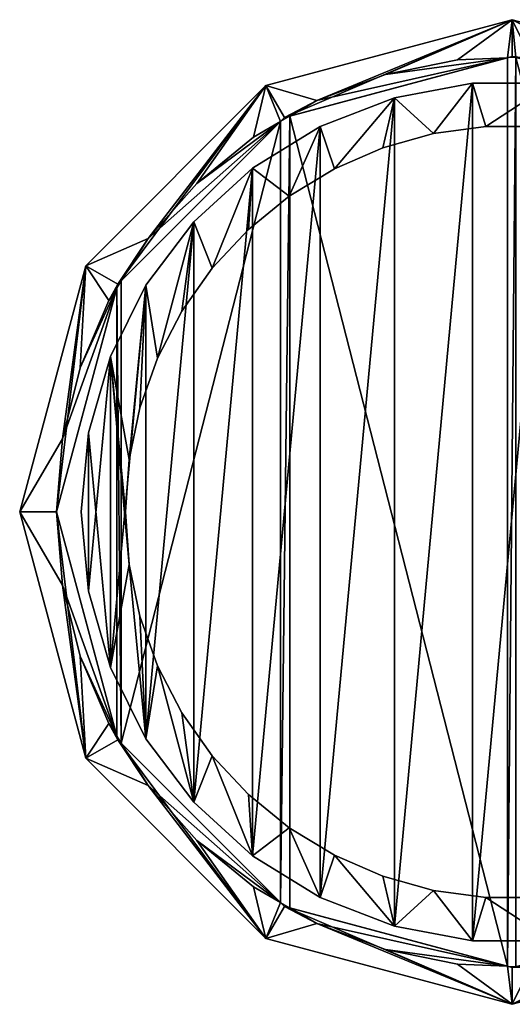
# Model space of a CAD drawing. Extents: x -1.9 to 2.1, y 0.02 to 4.02.
# Tile 1 of 2: x -1.9 to 0.1, y 0.02 to 4.02. Entities that reach past the tile are written whole.
import ezdxf

# ---------------------------------------------------------------- set-up
doc = ezdxf.new("R2010")
doc.units = 0
doc.header["$LTSCALE"] = 2.54
doc.layers.get('0').update_dxf_attribs({"color": 13, "linetype": 'CONTINUOUS'})

# ---------------------------------------------------------------- blocks, each defined once
blk = doc.blocks.new('GRUPUJ_1')
at = {"color": 0}
for p, q in [((2, 4), (1, 3.7321)), ((1, 3.7321, 90), (2, 4, 90)), ((2, 4), (1, 3.7321)), ((1, 3.7321, 90), (2, 4, 90)), ((3, 3.7321), (2, 4)), ((2, 4, 90), (3, 3.7321, 90)), ((3, 3.7321), (2, 4)), ((2, 4, 90), (2, 4)), ((2, 4, 90), (2, 4)), ((2, 4, 90), (3, 3.7321, 90)), ((1.075, 3.6021), (2, 3.85)), ((1.0974, 3.6081, 90), (1.9802, 3.8447, 90)), ((1.0974, 3.6081, 90), (1.9802, 3.8447, 90)), ((1.0974, 3.6081, 90), (1.9802, 3.8447, 90)), ((1.9802, 3.8447, 90), (1.777, 3.8365, 90)), ((1.9802, 3.8447, 90), (1.777, 3.8365, 90)), ((1.9802, 3.8447, 90), (2, 3.85, 90)), ((2.0146, 3.8461, 90), (1.9802, 3.8447, 90)), ((2.0146, 3.8461, 90), (1.9802, 3.8447, 90)), ((2, 3.85), (2.925, 3.6021)), ((2, 3.85, 90), (2.0146, 3.8461, 90)), ((1.777, 3.8365, 90), (1.4853, 3.777, 90)), ((1.777, 3.8365, 90), (1.4853, 3.777, 90)), ((1.4853, 3.777, 90), (1.2069, 3.6714, 90)), ((1.4853, 3.777, 90), (1.2069, 3.6714, 90)), ((1, 3.7321), (0.2679, 3)), ((0.2679, 3, 90), (1, 3.7321, 90)), ((1, 3.7321), (0.2679, 3)), ((0.2679, 3, 90), (1, 3.7321, 90)), ((1, 3.7321, 90), (1, 3.7321)), ((1, 3.7321, 90), (1, 3.7321)), ((1.8385, 3.7425, 1.89), (1.5211, 3.6832, 1.89)), ((1.8385, 3.7425, 1.62), (1.5211, 3.6832, 1.62)), ((1.8385, 3.7425, 1.89), (1.5211, 3.6832, 1.89)), ((1.8385, 3.7425, 1.62), (1.5211, 3.6832, 1.62)), ((2.1615, 3.7425, 1.89), (1.8385, 3.7425, 1.89)), ((2.1615, 3.7425, 1.62), (1.8385, 3.7425, 1.62)), ((2.1615, 3.7425, 1.89), (1.8385, 3.7425, 1.89)), ((2.1615, 3.7425, 1.62), (1.8385, 3.7425, 1.62)), ((1.8385, 3.7425, 1.89), (1.8385, 3.7425, 1.62)), ((1.8385, 3.7425, 1.89), (1.8385, 3.7425, 1.62)), ((1.5211, 3.6832, 1.89), (1.22, 3.5665, 1.89)), ((1.5211, 3.6832, 1.89), (1.22, 3.5665, 1.89)), ((1.5211, 3.6832, 1.62), (1.22, 3.5665, 1.62)), ((1.5211, 3.6832, 1.62), (1.22, 3.5665, 1.62)), ((1.5211, 3.6832, 1.89), (1.5211, 3.6832, 1.62)), ((1.5211, 3.6832, 1.89), (1.5211, 3.6832, 1.62)), ((1.2069, 3.6714, 90), (1.0974, 3.6081, 90)), ((1.2069, 3.6714, 90), (1.0974, 3.6081, 90)), ((0.3979, 2.925), (1.075, 3.6021)), ((1.0974, 3.6081, 90), (1.0586, 3.5858, 90)), ((1.0974, 3.6081, 90), (1.0586, 3.5858, 90)), ((1.0586, 3.5858, 90), (1.075, 3.6021, 90)), ((1.075, 3.6021, 90), (1.0974, 3.6081, 90)), ((0.4123, 2.9395, 90), (1.0586, 3.5858, 90)), ((0.4123, 2.9395, 90), (1.0586, 3.5858, 90)), ((0.4123, 2.9395, 90), (1.0586, 3.5858, 90)), ((1.22, 3.5665, 1.89), (0.9454, 3.3965, 1.89)), ((1.22, 3.5665, 1.62), (0.9454, 3.3965, 1.62)), ((1.22, 3.5665, 1.89), (0.9454, 3.3965, 1.89)), ((1.22, 3.5665, 1.62), (0.9454, 3.3965, 1.62)), ((1.0586, 3.5858, 90), (0.9491, 3.5225, 90)), ((1.0586, 3.5858, 90), (0.9491, 3.5225, 90)), ((1.22, 3.5665, 1.89), (1.22, 3.5665, 1.62)), ((1.22, 3.5665, 1.89), (1.22, 3.5665, 1.62)), ((1.8929, 3.5663, 1.89), (1.6806, 3.5372, 1.89)), ((2.1071, 3.5663, 1.89), (1.8929, 3.5663, 1.89)), ((0.9491, 3.5225, 90), (0.7185, 3.3342, 90)), ((0.9491, 3.5225, 90), (0.7185, 3.3342, 90)), ((1.6806, 3.5372, 1.89), (1.4742, 3.4793, 1.89)), ((1.4742, 3.4793, 1.89), (1.2777, 3.394, 1.89)), ((0.9454, 3.3965, 1.89), (0.7067, 3.179, 1.89)), ((0.9454, 3.3965, 1.62), (0.7067, 3.179, 1.62)), ((0.9454, 3.3965, 1.89), (0.7067, 3.179, 1.89)), ((0.9454, 3.3965, 1.62), (0.7067, 3.179, 1.62)), ((0.9454, 3.3965, 1.89), (0.9454, 3.3965, 1.62)), ((0.9454, 3.3965, 1.89), (0.9454, 3.3965, 1.62)), ((1.2777, 3.394, 1.89), (1.0946, 3.2826, 1.89)), ((0.7185, 3.3342, 90), (0.521, 3.1114, 90)), ((0.7185, 3.3342, 90), (0.521, 3.1114, 90)), ((1.0946, 3.2826, 1.89), (0.9284, 3.1474, 1.89)), ((0.7067, 3.179, 1.89), (0.5121, 2.9213, 1.89)), ((0.7067, 3.179, 1.62), (0.5121, 2.9213, 1.62)), ((0.7067, 3.179, 1.89), (0.5121, 2.9213, 1.89)), ((0.7067, 3.179, 1.62), (0.5121, 2.9213, 1.62)), ((0.7067, 3.179, 1.89), (0.7067, 3.179, 1.62)), ((0.7067, 3.179, 1.89), (0.7067, 3.179, 1.62)), ((0.9284, 3.1474, 1.89), (0.7821, 2.9908, 1.89)), ((0.521, 3.1114, 90), (0.4123, 2.9395, 90)), ((0.521, 3.1114, 90), (0.4123, 2.9395, 90)), ((0.2679, 3), (0, 2)), ((0.2679, 3), (0, 2)), ((0, 2, 90), (0.2679, 3, 90)), ((0, 2, 90), (0.2679, 3, 90)), ((0.2679, 3, 90), (0.2679, 3)), ((0.2679, 3, 90), (0.2679, 3)), ((0.7821, 2.9908, 1.89), (0.6586, 2.8157, 1.89)), ((0.15, 2), (0.3979, 2.925)), ((0.5121, 2.9213, 1.89), (0.3682, 2.6322, 1.89)), ((0.5121, 2.9213, 1.62), (0.3682, 2.6322, 1.62)), ((0.5121, 2.9213, 1.89), (0.3682, 2.6322, 1.89)), ((0.5121, 2.9213, 1.62), (0.3682, 2.6322, 1.62)), ((0.4123, 2.9395, 90), (0.3939, 2.9104, 90)), ((0.4123, 2.9395, 90), (0.3939, 2.9104, 90)), ((0.3939, 2.9104, 90), (0.3979, 2.925, 90)), ((0.3979, 2.925, 90), (0.4123, 2.9395, 90)), ((0.5121, 2.9213, 1.89), (0.5121, 2.9213, 1.62)), ((0.5121, 2.9213, 1.89), (0.5121, 2.9213, 1.62)), ((0.15, 2, 90), (0.3939, 2.9104, 90)), ((0.15, 2, 90), (0.3939, 2.9104, 90)), ((0.15, 2, 90), (0.3939, 2.9104, 90)), ((0.3939, 2.9104, 90), (0.3619, 2.8597, 90)), ((0.3939, 2.9104, 90), (0.3619, 2.8597, 90)), ((0.3619, 2.8597, 90), (0.2452, 2.5858, 90)), ((0.3619, 2.8597, 90), (0.2452, 2.5858, 90)), ((0.6586, 2.8157, 1.89), (0.56, 2.6255, 1.89)), ((0.3682, 2.6322, 1.89), (0.2798, 2.3216, 1.89)), ((0.3682, 2.6322, 1.62), (0.2798, 2.3216, 1.62)), ((0.3682, 2.6322, 1.89), (0.2798, 2.3216, 1.89)), ((0.3682, 2.6322, 1.62), (0.2798, 2.3216, 1.62)), ((0.3682, 2.6322, 1.89), (0.3682, 2.6322, 1.62)), ((0.3682, 2.6322, 1.89), (0.3682, 2.6322, 1.62)), ((0.56, 2.6255, 1.89), (0.4882, 2.4236, 1.89)), ((0.2452, 2.5858, 90), (0.174, 2.2968, 90)), ((0.2452, 2.5858, 90), (0.174, 2.2968, 90)), ((0.4882, 2.4236, 1.89), (0.4446, 2.2138, 1.89)), ((0.2798, 2.3216, 1.89), (0.25, 2, 1.89)), ((0.2798, 2.3216, 1.89), (0.25, 2, 1.89)), ((0.2798, 2.3216, 1.62), (0.25, 2, 1.62)), ((0.2798, 2.3216, 1.62), (0.25, 2, 1.62)), ((0.2798, 2.3216, 1.89), (0.2798, 2.3216, 1.62)), ((0.2798, 2.3216, 1.89), (0.2798, 2.3216, 1.62)), ((0.174, 2.2968, 90), (0.15, 2, 90)), ((0.174, 2.2968, 90), (0.15, 2, 90)), ((0.4446, 2.2138, 1.89), (0.43, 2, 1.89)), ((0, 2), (0.2679, 1)), ((0, 2, 90), (0, 2)), ((0.2679, 1, 90), (0, 2, 90)), ((0, 2, 90), (0, 2)), ((0, 2), (0.2679, 1)), ((0.2679, 1, 90), (0, 2, 90)), ((0.3979, 1.075), (0.15, 2)), ((0.15, 2, 90), (0.174, 1.7032, 90)), ((0.3939, 1.0896, 90), (0.15, 2, 90)), ((0.3939, 1.0896, 90), (0.15, 2, 90)), ((0.3939, 1.0896, 90), (0.15, 2, 90)), ((0.15, 2, 90), (0.174, 1.7032, 90)), ((0.25, 2, 1.89), (0.2798, 1.6784, 1.89)), ((0.25, 2, 1.89), (0.25, 2, 1.62)), ((0.25, 2, 1.62), (0.2798, 1.6784, 1.62)), ((0.25, 2, 1.89), (0.2798, 1.6784, 1.89)), ((0.25, 2, 1.89), (0.25, 2, 1.62)), ((0.25, 2, 1.62), (0.2798, 1.6784, 1.62)), ((0.43, 2, 1.89), (0.4446, 1.7862, 1.89)), ((0.4446, 1.7862, 1.89), (0.4882, 1.5764, 1.89)), ((0.174, 1.7032, 90), (0.2452, 1.4142, 90)), ((0.174, 1.7032, 90), (0.2452, 1.4142, 90)), ((0.2798, 1.6784, 1.89), (0.3682, 1.3678, 1.89)), ((0.2798, 1.6784, 1.62), (0.3682, 1.3678, 1.62)), ((0.2798, 1.6784, 1.89), (0.3682, 1.3678, 1.89)), ((0.2798, 1.6784, 1.89), (0.2798, 1.6784, 1.62)), ((0.2798, 1.6784, 1.62), (0.3682, 1.3678, 1.62)), ((0.2798, 1.6784, 1.89), (0.2798, 1.6784, 1.62)), ((0.4882, 1.5764, 1.89), (0.56, 1.3745, 1.89)), ((0.2452, 1.4142, 90), (0.3619, 1.1403, 90)), ((0.2452, 1.4142, 90), (0.3619, 1.1403, 90)), ((0.3682, 1.3678, 1.89), (0.5121, 1.0787, 1.89)), ((0.3682, 1.3678, 1.62), (0.5121, 1.0787, 1.62)), ((0.3682, 1.3678, 1.89), (0.3682, 1.3678, 1.62)), ((0.3682, 1.3678, 1.89), (0.5121, 1.0787, 1.89)), ((0.3682, 1.3678, 1.89), (0.3682, 1.3678, 1.62)), ((0.3682, 1.3678, 1.62), (0.5121, 1.0787, 1.62)), ((0.56, 1.3745, 1.89), (0.6586, 1.1843, 1.89)), ((0.6586, 1.1843, 1.89), (0.7821, 1.0092, 1.89)), ((0.3619, 1.1403, 90), (0.3939, 1.0896, 90)), ((0.3619, 1.1403, 90), (0.3939, 1.0896, 90)), ((0.3979, 1.075, 90), (0.3939, 1.0896, 90)), ((0.3939, 1.0896, 90), (0.4123, 1.0605, 90)), ((0.3939, 1.0896, 90), (0.4123, 1.0605, 90)), ((1.075, 0.3979), (0.3979, 1.075)), ((0.4123, 1.0605, 90), (0.3979, 1.075, 90)), ((0.4123, 1.0605, 90), (0.521, 0.8886, 90)), ((1.0586, 0.4142, 90), (0.4123, 1.0605, 90)), ((1.0586, 0.4142, 90), (0.4123, 1.0605, 90)), ((1.0586, 0.4142, 90), (0.4123, 1.0605, 90)), ((0.4123, 1.0605, 90), (0.521, 0.8886, 90)), ((0.5121, 1.0787, 1.89), (0.7067, 0.821, 1.89)), ((0.5121, 1.0787, 1.62), (0.7067, 0.821, 1.62)), ((0.5121, 1.0787, 1.89), (0.7067, 0.821, 1.89)), ((0.5121, 1.0787, 1.89), (0.5121, 1.0787, 1.62)), ((0.5121, 1.0787, 1.62), (0.7067, 0.821, 1.62)), ((0.5121, 1.0787, 1.89), (0.5121, 1.0787, 1.62)), ((0.2679, 1), (1, 0.2679)), ((1, 0.2679, 90), (0.2679, 1, 90)), ((0.2679, 1, 90), (0.2679, 1)), ((0.2679, 1), (1, 0.2679)), ((0.2679, 1, 90), (0.2679, 1)), ((1, 0.2679, 90), (0.2679, 1, 90)), ((0.7821, 1.0092, 1.89), (0.9284, 0.8526, 1.89)), ((0.521, 0.8886, 90), (0.7185, 0.6658, 90)), ((0.521, 0.8886, 90), (0.7185, 0.6658, 90)), ((0.9284, 0.8526, 1.89), (1.0946, 0.7174, 1.89)), ((0.7067, 0.821, 1.89), (0.9454, 0.6035, 1.89)), ((0.7067, 0.821, 1.62), (0.9454, 0.6035, 1.62)), ((0.7067, 0.821, 1.89), (0.7067, 0.821, 1.62)), ((0.7067, 0.821, 1.89), (0.9454, 0.6035, 1.89)), ((0.7067, 0.821, 1.89), (0.7067, 0.821, 1.62)), ((0.7067, 0.821, 1.62), (0.9454, 0.6035, 1.62)), ((1.0946, 0.7174, 1.89), (1.2777, 0.606, 1.89)), ((0.7185, 0.6658, 90), (0.9491, 0.4775, 90)), ((0.7185, 0.6658, 90), (0.9491, 0.4775, 90)), ((0.9454, 0.6035, 1.89), (1.22, 0.4335, 1.89)), ((0.9454, 0.6035, 1.89), (1.22, 0.4335, 1.89)), ((0.9454, 0.6035, 1.89), (0.9454, 0.6035, 1.62)), ((0.9454, 0.6035, 1.62), (1.22, 0.4335, 1.62)), ((0.9454, 0.6035, 1.62), (1.22, 0.4335, 1.62)), ((0.9454, 0.6035, 1.89), (0.9454, 0.6035, 1.62)), ((1.2777, 0.606, 1.89), (1.4742, 0.5207, 1.89)), ((1.4742, 0.5207, 1.89), (1.6806, 0.4628, 1.89)), ((0.9491, 0.4775, 90), (1.0586, 0.4142, 90)), ((0.9491, 0.4775, 90), (1.0586, 0.4142, 90)), ((1.6806, 0.4628, 1.89), (1.8929, 0.4337, 1.89)), ((1.075, 0.3979, 90), (1.0586, 0.4142, 90)), ((1.0586, 0.4142, 90), (1.0974, 0.3919, 90)), ((1.0586, 0.4142, 90), (1.0974, 0.3919, 90)), ((1.22, 0.4335, 1.89), (1.5211, 0.3168, 1.89)), ((1.22, 0.4335, 1.89), (1.22, 0.4335, 1.62)), ((1.22, 0.4335, 1.62), (1.5211, 0.3168, 1.62)), ((1.22, 0.4335, 1.89), (1.5211, 0.3168, 1.89)), ((1.22, 0.4335, 1.89), (1.22, 0.4335, 1.62)), ((1.22, 0.4335, 1.62), (1.5211, 0.3168, 1.62)), ((1.8929, 0.4337, 1.89), (2.1071, 0.4337, 1.89)), ((2, 0.15), (1.075, 0.3979)), ((1.0974, 0.3919, 90), (1.075, 0.3979, 90)), ((1.0974, 0.3919, 90), (1.2069, 0.3286, 90)), ((1.9802, 0.1553, 90), (1.0974, 0.3919, 90)), ((1.9802, 0.1553, 90), (1.0974, 0.3919, 90)), ((1.0974, 0.3919, 90), (1.2069, 0.3286, 90)), ((1.9802, 0.1553, 90), (1.0974, 0.3919, 90)), ((1.2069, 0.3286, 90), (1.4853, 0.223, 90)), ((1.2069, 0.3286, 90), (1.4853, 0.223, 90)), ((1.5211, 0.3168, 1.89), (1.8385, 0.2575, 1.89)), ((1.5211, 0.3168, 1.89), (1.8385, 0.2575, 1.89)), ((1.5211, 0.3168, 1.89), (1.5211, 0.3168, 1.62)), ((1.5211, 0.3168, 1.62), (1.8385, 0.2575, 1.62)), ((1.5211, 0.3168, 1.62), (1.8385, 0.2575, 1.62)), ((1.5211, 0.3168, 1.89), (1.5211, 0.3168, 1.62)), ((1, 0.2679), (2, 0)), ((1, 0.2679, 90), (1, 0.2679)), ((2, 0, 90), (1, 0.2679, 90)), ((1, 0.2679, 90), (1, 0.2679)), ((1, 0.2679), (2, 0)), ((2, 0, 90), (1, 0.2679, 90)), ((1.8385, 0.2575, 1.89), (2.1615, 0.2575, 1.89)), ((1.8385, 0.2575, 1.89), (1.8385, 0.2575, 1.62)), ((1.8385, 0.2575, 1.62), (2.1615, 0.2575, 1.62)), ((1.8385, 0.2575, 1.89), (2.1615, 0.2575, 1.89)), ((1.8385, 0.2575, 1.89), (1.8385, 0.2575, 1.62)), ((1.8385, 0.2575, 1.62), (2.1615, 0.2575, 1.62)), ((1.4853, 0.223, 90), (1.777, 0.1635, 90)), ((1.4853, 0.223, 90), (1.777, 0.1635, 90)), ((1.777, 0.1635, 90), (1.9802, 0.1553, 90)), ((1.777, 0.1635, 90), (1.9802, 0.1553, 90)), ((2, 0.15, 90), (1.9802, 0.1553, 90)), ((1.9802, 0.1553, 90), (2.0146, 0.1539, 90)), ((1.9802, 0.1553, 90), (2.0146, 0.1539, 90))]:
    blk.add_line(p, q, dxfattribs=at)
mesh = blk.add_polyface(dxfattribs=at)
corners = [(0.2679, 3), (0.15, 2), (0, 2), (0.3979, 2.925), (1, 3.7321), (1.075, 3.6021), (2, 4), (2, 3.85), (3, 3.7321), (2.925, 3.6021), (3.6021, 2.925), (3.7321, 3), (3.85, 2), (4, 2), (0.2679, 1), (0.3979, 1.075), (1, 0.2679), (1.075, 0.3979), (2, 0), (2, 0.15), (2.925, 0.3979), (3, 0.2679), (3.6021, 1.075), (3.7321, 1)]
mesh.append_faces([[corners[k] for k in face] for face in [(0, 1, 2), (1, 0, 3), (3, 4, 5), (5, 6, 7), (7, 8, 9), (9, 8, 10), (10, 11, 12), (14, 15, 16), (16, 17, 18), (18, 20, 21), (21, 22, 23), (23, 12, 13)]], dxfattribs={"vtx0": -1, "vtx1": -1, "color": 0})
mesh.append_faces([[corners[k] for k in face] for face in [(3, 0, 4), (5, 4, 6), (7, 6, 8), (10, 8, 11), (12, 11, 13), (1, 14, 2), (14, 1, 15), (16, 15, 17), (18, 17, 19), (18, 19, 20), (21, 20, 22), (23, 22, 12)]], dxfattribs={"vtx0": -1, "vtx2": -1, "color": 0})
mesh = blk.add_polyface(dxfattribs=at)
corners = [(3.85, 2, 90), (3.844, 2.1489, 90), (3.844, 2.0224, 90), (0, 2, 90), (0.174, 1.7032, 90), (0.15, 2, 90), (0.2679, 1, 90), (0.2452, 1.4142, 90), (0.3619, 1.1403, 90), (0.3979, 1.075, 90), (0.521, 0.8886, 90), (1, 0.2679, 90), (0.3939, 1.0896, 90), (0.4123, 1.0605, 90), (0.7185, 0.6658, 90), (0.9491, 0.4775, 90), (1.0586, 0.4142, 90), (1.075, 0.3979, 90), (1.2069, 0.3286, 90), (2, 0, 90), (1.0974, 0.3919, 90), (1.4853, 0.223, 90), (1.777, 0.1635, 90), (1.9802, 0.1553, 90), (2, 0.15, 90), (2.0745, 0.1515, 90), (2.37, 0.1874, 90), (3, 0.2679, 90), (2.0146, 0.1539, 90), (2.656, 0.2702, 90), (2.925, 0.3979, 90), (3.17, 0.567, 90), (3.7321, 1, 90), (3.3847, 0.7732, 90), (3.5636, 1.0112, 90), (3.5915, 1.0643, 90), (3.6021, 1.075, 90), (3.6074, 1.0948, 90), (3.702, 1.2749, 90), (3.7962, 1.5573, 90), (4, 2, 90), (3.844, 1.8511, 90), (3.844, 1.9776, 90), (0.174, 2.2968, 90), (0.2679, 3, 90), (0.2452, 2.5858, 90), (0.3619, 2.8597, 90), (0.3979, 2.925, 90), (0.521, 3.1114, 90), (1, 3.7321, 90), (0.3939, 2.9104, 90), (0.4123, 2.9395, 90), (0.7185, 3.3342, 90), (0.9491, 3.5225, 90), (1.0586, 3.5858, 90), (1.075, 3.6021, 90), (1.2069, 3.6714, 90), (2, 4, 90), (1.0974, 3.6081, 90), (1.4853, 3.777, 90), (1.777, 3.8365, 90), (1.9802, 3.8447, 90), (2, 3.85, 90), (2.0146, 3.8461, 90), (2.0745, 3.8485, 90), (2.37, 3.8126, 90), (3, 3.7321, 90), (2.656, 3.7298, 90), (2.925, 3.6021, 90), (3.17, 3.433, 90), (3.7321, 3, 90), (3.3847, 3.2268, 90), (3.5636, 2.9888, 90), (3.5915, 2.9357, 90), (3.6021, 2.925, 90), (3.6074, 2.9052, 90), (3.702, 2.7251, 90), (3.7962, 2.4427, 90)]
mesh.append_faces([[corners[k] for k in face] for face in [(0, 1, 2), (8, 9, 12), (9, 10, 13), (17, 18, 20), (24, 25, 28), (47, 46, 50), (48, 47, 51), (56, 55, 58)]], dxfattribs={"vtx0": -1, "color": 0})
mesh.append_faces([[corners[k] for k in face] for face in [(4, 6, 7), (7, 6, 8), (10, 11, 14), (14, 11, 15), (15, 11, 16), (16, 11, 17), (18, 19, 21), (21, 19, 22), (22, 19, 23), (23, 19, 24), (25, 19, 26), (26, 27, 29), (29, 27, 30), (30, 27, 31), (31, 32, 33), (33, 32, 34), (34, 32, 35), (35, 32, 36), (36, 32, 37), (37, 32, 38), (38, 32, 39), (39, 40, 41), (41, 40, 42), (42, 40, 0), (3, 43, 44), (43, 3, 5), (44, 48, 49), (49, 56, 57), (57, 65, 66), (66, 69, 70), (70, 77, 40)]], dxfattribs={"vtx0": -1, "vtx1": -1, "color": 0})
mesh.append_faces([[corners[k] for k in face] for face in [(8, 6, 9), (9, 6, 10), (17, 11, 18), (24, 19, 25), (44, 46, 47), (44, 47, 48), (49, 55, 56), (40, 1, 0)]], dxfattribs={"vtx0": -1, "vtx1": -1, "vtx2": -1, "color": 0})
mesh.append_faces([[corners[k] for k in face] for face in [(3, 4, 5), (4, 3, 6), (10, 6, 11), (18, 11, 19), (26, 19, 27), (31, 27, 32), (39, 32, 40), (44, 43, 45), (44, 45, 46), (49, 48, 52), (49, 52, 53), (49, 53, 54), (49, 54, 55), (57, 56, 59), (57, 59, 60), (57, 60, 61), (57, 61, 62), (57, 62, 63), (57, 63, 64), (57, 64, 65), (66, 65, 67), (66, 67, 68), (66, 68, 69), (70, 69, 71), (70, 71, 72), (70, 72, 73), (70, 73, 74), (70, 74, 75), (70, 75, 76), (70, 76, 77), (40, 77, 1)]], dxfattribs={"vtx0": -1, "vtx2": -1, "color": 0})
mesh = blk.add_polyface(dxfattribs=at)
corners = [(1, 3.7321, 90), (2, 4), (1, 3.7321), (2, 4, 90)]
mesh.append_faces([[corners[k] for k in face] for face in [(0, 1, 2), (1, 0, 3)]], dxfattribs={"vtx0": -1, "color": 0})
mesh = blk.add_polyface(dxfattribs=at)
corners = [(2, 4, 90), (3, 3.7321), (2, 4), (3, 3.7321, 90)]
mesh.append_faces([[corners[k] for k in face] for face in [(0, 1, 2), (1, 0, 3)]], dxfattribs={"vtx0": -1, "color": 0})
mesh = blk.add_polyface(dxfattribs=at)
corners = [(0.3939, 1.0896, 90), (0.3939, 2.9104, 90), (0.15, 2, 90), (0.4123, 1.0605, 90), (0.4123, 2.9395, 90), (1.0586, 3.5858, 90), (1.0586, 0.4142, 90), (1.0974, 3.6081, 90), (1.0974, 0.3919, 90), (1.9802, 0.1553, 90), (1.9802, 3.8447, 90), (2.0146, 3.8461, 90), (2.0146, 0.1539, 90), (2.925, 0.3979, 90), (2.925, 3.6021, 90), (3.5915, 1.0643, 90), (3.5915, 2.9357, 90), (3.6074, 1.0948, 90), (3.6074, 2.9052, 90), (3.844, 2.0224, 90), (3.844, 1.9776, 90)]
mesh.append_faces([[corners[k] for k in face] for face in [(0, 1, 2), (19, 17, 20)]], dxfattribs={"vtx0": -1, "color": 0})
mesh.append_faces([[corners[k] for k in face] for face in [(1, 3, 4), (4, 3, 5), (5, 6, 7), (7, 9, 10), (10, 9, 11), (11, 13, 14), (14, 15, 16), (16, 17, 18), (18, 17, 19)]], dxfattribs={"vtx0": -1, "vtx1": -1, "color": 0})
mesh.append_faces([[corners[k] for k in face] for face in [(1, 0, 3), (5, 3, 6), (7, 6, 8), (7, 8, 9), (11, 9, 12), (11, 12, 13), (14, 13, 15), (16, 15, 17)]], dxfattribs={"vtx0": -1, "vtx2": -1, "color": 0})
mesh = blk.add_polyface(dxfattribs=at)
corners = [(1.9802, 3.8447, 90), (1.2069, 3.6714, 90), (1.0974, 3.6081, 90), (1.4853, 3.777, 90), (1.777, 3.8365, 90)]
mesh.append_faces([[corners[k] for k in face] for face in [(0, 1, 2), (3, 0, 4)]], dxfattribs={"vtx0": -1, "color": 0})
mesh.append_faces([[corners[k] for k in face] for face in [(1, 0, 3)]], dxfattribs={"vtx0": -1, "vtx1": -1, "color": 0})
mesh = blk.add_polyface(dxfattribs=at)
corners = [(0.2798, 1.6784, 1.89), (0.2798, 2.3216, 1.89), (0.25, 2, 1.89), (0.3682, 1.3678, 1.89), (0.3682, 2.6322, 1.89), (0.4446, 1.7862, 1.89), (0.5121, 1.0787, 1.89), (0.43, 2, 1.89), (0.4882, 1.5764, 1.89), (0.56, 1.3745, 1.89), (0.7067, 0.821, 1.89), (0.6586, 1.1843, 1.89), (0.7821, 1.0092, 1.89), (0.9454, 0.6035, 1.89), (0.9284, 0.8526, 1.89), (1.0946, 0.7174, 1.89), (1.22, 0.4335, 1.89), (1.2777, 0.606, 1.89), (1.5211, 0.3168, 1.89), (1.4742, 0.5207, 1.89), (1.6806, 0.4628, 1.89), (1.8385, 0.2575, 1.89), (1.8929, 0.4337, 1.89), (2.1615, 0.2575, 1.89), (2.1071, 0.4337, 1.89), (2.3194, 0.4628, 1.89), (2.4789, 0.3168, 1.89), (2.5258, 0.5207, 1.89), (2.78, 0.4335, 1.89), (2.7223, 0.606, 1.89), (2.9054, 0.7174, 1.89), (3.0546, 0.6035, 1.89), (3.0716, 0.8526, 1.89), (3.2933, 0.821, 1.89), (3.2179, 1.0092, 1.89), (3.3414, 1.1843, 1.89), (3.4879, 1.0787, 1.89), (3.44, 1.3745, 1.89), (3.5118, 1.5764, 1.89), (3.6318, 1.3678, 1.89), (3.5554, 1.7862, 1.89), (3.57, 2, 1.89), (0.4446, 2.2138, 1.89), (0.5121, 2.9213, 1.89), (0.4882, 2.4236, 1.89), (0.56, 2.6255, 1.89), (0.7067, 3.179, 1.89), (0.6586, 2.8157, 1.89), (0.7821, 2.9908, 1.89), (0.9454, 3.3965, 1.89), (0.9284, 3.1474, 1.89), (1.0946, 3.2826, 1.89), (1.22, 3.5665, 1.89), (1.2777, 3.394, 1.89), (1.5211, 3.6832, 1.89), (1.4742, 3.4793, 1.89), (1.6806, 3.5372, 1.89), (1.8385, 3.7425, 1.89), (1.8929, 3.5663, 1.89), (2.1615, 3.7425, 1.89), (2.1071, 3.5663, 1.89), (2.3194, 3.5372, 1.89), (2.4789, 3.6832, 1.89), (2.5258, 3.4793, 1.89), (2.78, 3.5665, 1.89), (2.7223, 3.394, 1.89), (2.9054, 3.2826, 1.89), (3.0546, 3.3965, 1.89), (3.0716, 3.1474, 1.89), (3.2933, 3.179, 1.89), (3.2179, 2.9908, 1.89), (3.3414, 2.8157, 1.89), (3.4879, 2.9213, 1.89), (3.44, 2.6255, 1.89), (3.5118, 2.4236, 1.89), (3.6318, 2.6322, 1.89), (3.5554, 2.2138, 1.89), (3.7202, 1.6784, 1.89), (3.7202, 2.3216, 1.89), (3.75, 2, 1.89)]
mesh.append_faces([[corners[k] for k in face] for face in [(0, 1, 2), (78, 77, 79)]], dxfattribs={"vtx0": -1, "color": 0})
mesh.append_faces([[corners[k] for k in face] for face in [(1, 3, 4), (5, 6, 8), (8, 6, 9), (9, 10, 11), (11, 10, 12), (12, 13, 14), (14, 13, 15), (15, 16, 17), (17, 18, 19), (19, 18, 20), (20, 21, 22), (22, 23, 24), (24, 23, 25), (25, 26, 27), (27, 28, 29), (29, 28, 30), (30, 31, 32), (32, 33, 34), (34, 33, 35), (35, 36, 37), (37, 36, 38), (38, 39, 40), (40, 39, 41), (4, 42, 43), (42, 4, 7), (43, 45, 46), (46, 48, 49), (49, 51, 52), (52, 53, 54), (54, 56, 57), (57, 58, 59), (59, 61, 62), (62, 63, 64), (64, 66, 67), (67, 68, 69), (69, 71, 72), (72, 74, 75), (75, 77, 78)]], dxfattribs={"vtx0": -1, "vtx1": -1, "color": 0})
mesh.append_faces([[corners[k] for k in face] for face in [(4, 3, 5), (75, 41, 39)]], dxfattribs={"vtx0": -1, "vtx1": -1, "vtx2": -1, "color": 0})
mesh.append_faces([[corners[k] for k in face] for face in [(1, 0, 3), (5, 3, 6), (4, 5, 7), (9, 6, 10), (12, 10, 13), (15, 13, 16), (17, 16, 18), (20, 18, 21), (22, 21, 23), (25, 23, 26), (27, 26, 28), (30, 28, 31), (32, 31, 33), (35, 33, 36), (38, 36, 39), (43, 42, 44), (43, 44, 45), (46, 45, 47), (46, 47, 48), (49, 48, 50), (49, 50, 51), (52, 51, 53), (54, 53, 55), (54, 55, 56), (57, 56, 58), (59, 58, 60), (59, 60, 61), (62, 61, 63), (64, 63, 65), (64, 65, 66), (67, 66, 68), (69, 68, 70), (69, 70, 71), (72, 71, 73), (72, 73, 74), (75, 74, 76), (75, 76, 41), (75, 39, 77)]], dxfattribs={"vtx0": -1, "vtx2": -1, "color": 0})
mesh = blk.add_polyface(dxfattribs=at)
corners = [(0.2798, 2.3216, 1.62), (0.2798, 1.6784, 1.62), (0.25, 2, 1.62), (0.3682, 2.6322, 1.62), (0.3682, 1.3678, 1.62), (0.5121, 2.9213, 1.62), (0.5121, 1.0787, 1.62), (0.7067, 3.179, 1.62), (0.7067, 0.821, 1.62), (0.9454, 3.3965, 1.62), (0.9454, 0.6035, 1.62), (1.22, 3.5665, 1.62), (1.22, 0.4335, 1.62), (1.5211, 3.6832, 1.62), (1.5211, 0.3168, 1.62), (1.8385, 3.7425, 1.62), (1.8385, 0.2575, 1.62), (2.1615, 3.7425, 1.62), (2.1615, 0.2575, 1.62), (2.4789, 3.6832, 1.62), (2.4789, 0.3168, 1.62), (2.78, 3.5665, 1.62), (2.78, 0.4335, 1.62), (3.0546, 3.3965, 1.62), (3.0546, 0.6035, 1.62), (3.2933, 3.179, 1.62), (3.2933, 0.821, 1.62), (3.4879, 2.9213, 1.62), (3.4879, 1.0787, 1.62), (3.6318, 2.6322, 1.62), (3.6318, 1.3678, 1.62), (3.7202, 2.3216, 1.62), (3.7202, 1.6784, 1.62), (3.75, 2, 1.62)]
mesh.append_faces([[corners[k] for k in face] for face in [(0, 1, 2), (32, 31, 33)]], dxfattribs={"vtx0": -1, "color": 0})
mesh.append_faces([[corners[k] for k in face] for face in [(1, 3, 4), (4, 5, 6), (6, 7, 8), (8, 9, 10), (10, 11, 12), (12, 13, 14), (14, 15, 16), (16, 17, 18), (18, 19, 20), (20, 21, 22), (22, 23, 24), (24, 25, 26), (26, 27, 28), (28, 29, 30), (30, 31, 32)]], dxfattribs={"vtx0": -1, "vtx1": -1, "color": 0})
mesh.append_faces([[corners[k] for k in face] for face in [(1, 0, 3), (4, 3, 5), (6, 5, 7), (8, 7, 9), (10, 9, 11), (12, 11, 13), (14, 13, 15), (16, 15, 17), (18, 17, 19), (20, 19, 21), (22, 21, 23), (24, 23, 25), (26, 25, 27), (28, 27, 29), (30, 29, 31)]], dxfattribs={"vtx0": -1, "vtx2": -1, "color": 0})
mesh = blk.add_polyface(dxfattribs=at)
corners = [(1, 3.7321, 90), (0.2679, 3), (0.2679, 3, 90), (1, 3.7321)]
mesh.append_faces([[corners[k] for k in face] for face in [(0, 1, 2), (1, 0, 3)]], dxfattribs={"vtx0": -1, "color": 0})
mesh = blk.add_polyface(dxfattribs=at)
corners = [(1.5211, 3.6832, 1.89), (1.8385, 3.7425, 1.62), (1.5211, 3.6832, 1.62), (1.8385, 3.7425, 1.89)]
mesh.append_faces([[corners[k] for k in face] for face in [(0, 1, 2), (1, 0, 3)]], dxfattribs={"vtx0": -1, "color": 0})
mesh = blk.add_polyface(dxfattribs=at)
corners = [(1.8385, 3.7425, 1.89), (2.1615, 3.7425, 1.62), (1.8385, 3.7425, 1.62), (2.1615, 3.7425, 1.89)]
mesh.append_faces([[corners[k] for k in face] for face in [(0, 1, 2), (1, 0, 3)]], dxfattribs={"vtx0": -1, "color": 0})
mesh = blk.add_polyface(dxfattribs=at)
corners = [(1.22, 3.5665, 1.89), (1.5211, 3.6832, 1.62), (1.22, 3.5665, 1.62), (1.5211, 3.6832, 1.89)]
mesh.append_faces([[corners[k] for k in face] for face in [(0, 1, 2), (1, 0, 3)]], dxfattribs={"vtx0": -1, "color": 0})
mesh = blk.add_polyface(dxfattribs=at)
corners = [(1.0586, 3.5858, 90), (0.521, 3.1114, 90), (0.4123, 2.9395, 90), (0.7185, 3.3342, 90), (0.9491, 3.5225, 90)]
mesh.append_faces([[corners[k] for k in face] for face in [(0, 1, 2), (3, 0, 4)]], dxfattribs={"vtx0": -1, "color": 0})
mesh.append_faces([[corners[k] for k in face] for face in [(1, 0, 3)]], dxfattribs={"vtx0": -1, "vtx1": -1, "color": 0})
mesh = blk.add_polyface(dxfattribs=at)
corners = [(0.9454, 3.3965, 1.89), (1.22, 3.5665, 1.62), (0.9454, 3.3965, 1.62), (1.22, 3.5665, 1.89)]
mesh.append_faces([[corners[k] for k in face] for face in [(0, 1, 2), (1, 0, 3)]], dxfattribs={"vtx0": -1, "color": 0})
mesh = blk.add_polyface(dxfattribs=at)
corners = [(0.7067, 3.179, 1.89), (0.9454, 3.3965, 1.62), (0.7067, 3.179, 1.62), (0.9454, 3.3965, 1.89)]
mesh.append_faces([[corners[k] for k in face] for face in [(0, 1, 2), (1, 0, 3)]], dxfattribs={"vtx0": -1, "color": 0})
mesh = blk.add_polyface(dxfattribs=at)
corners = [(0.7067, 3.179, 1.89), (0.5121, 2.9213, 1.62), (0.5121, 2.9213, 1.89), (0.7067, 3.179, 1.62)]
mesh.append_faces([[corners[k] for k in face] for face in [(0, 1, 2), (1, 0, 3)]], dxfattribs={"vtx0": -1, "color": 0})
mesh = blk.add_polyface(dxfattribs=at)
corners = [(0.2679, 3, 90), (0, 2), (0, 2, 90), (0.2679, 3)]
mesh.append_faces([[corners[k] for k in face] for face in [(0, 1, 2), (1, 0, 3)]], dxfattribs={"vtx0": -1, "color": 0})
mesh = blk.add_polyface(dxfattribs=at)
corners = [(0.5121, 2.9213, 1.89), (0.3682, 2.6322, 1.62), (0.3682, 2.6322, 1.89), (0.5121, 2.9213, 1.62)]
mesh.append_faces([[corners[k] for k in face] for face in [(0, 1, 2), (1, 0, 3)]], dxfattribs={"vtx0": -1, "color": 0})
mesh = blk.add_polyface(dxfattribs=at)
corners = [(0.174, 1.7032, 90), (0.3939, 1.0896, 90), (0.15, 2, 90), (0.2452, 1.4142, 90), (0.3619, 1.1403, 90), (0.3939, 2.9104, 90), (0.174, 2.2968, 90), (0.2452, 2.5858, 90), (0.3619, 2.8597, 90)]
mesh.append_faces([[corners[k] for k in face] for face in [(0, 1, 2), (1, 3, 4), (5, 6, 2), (7, 5, 8)]], dxfattribs={"vtx0": -1, "color": 0})
mesh.append_faces([[corners[k] for k in face] for face in [(6, 5, 7)]], dxfattribs={"vtx0": -1, "vtx1": -1, "color": 0})
mesh.append_faces([[corners[k] for k in face] for face in [(1, 0, 3)]], dxfattribs={"vtx0": -1, "vtx2": -1, "color": 0})
mesh = blk.add_polyface(dxfattribs=at)
corners = [(0.3682, 2.6322, 1.89), (0.2798, 2.3216, 1.62), (0.2798, 2.3216, 1.89), (0.3682, 2.6322, 1.62)]
mesh.append_faces([[corners[k] for k in face] for face in [(0, 1, 2), (1, 0, 3)]], dxfattribs={"vtx0": -1, "color": 0})
mesh = blk.add_polyface(dxfattribs=at)
corners = [(0.2798, 2.3216, 1.89), (0.25, 2, 1.62), (0.25, 2, 1.89), (0.2798, 2.3216, 1.62)]
mesh.append_faces([[corners[k] for k in face] for face in [(0, 1, 2), (1, 0, 3)]], dxfattribs={"vtx0": -1, "color": 0})
mesh = blk.add_polyface(dxfattribs=at)
corners = [(0, 2, 90), (0.2679, 1), (0.2679, 1, 90), (0, 2)]
mesh.append_faces([[corners[k] for k in face] for face in [(0, 1, 2), (1, 0, 3)]], dxfattribs={"vtx0": -1, "color": 0})
mesh = blk.add_polyface(dxfattribs=at)
corners = [(0.25, 2, 1.89), (0.2798, 1.6784, 1.62), (0.2798, 1.6784, 1.89), (0.25, 2, 1.62)]
mesh.append_faces([[corners[k] for k in face] for face in [(0, 1, 2), (1, 0, 3)]], dxfattribs={"vtx0": -1, "color": 0})
mesh = blk.add_polyface(dxfattribs=at)
corners = [(0.2798, 1.6784, 1.89), (0.3682, 1.3678, 1.62), (0.3682, 1.3678, 1.89), (0.2798, 1.6784, 1.62)]
mesh.append_faces([[corners[k] for k in face] for face in [(0, 1, 2), (1, 0, 3)]], dxfattribs={"vtx0": -1, "color": 0})
mesh = blk.add_polyface(dxfattribs=at)
corners = [(0.3682, 1.3678, 1.89), (0.5121, 1.0787, 1.62), (0.5121, 1.0787, 1.89), (0.3682, 1.3678, 1.62)]
mesh.append_faces([[corners[k] for k in face] for face in [(0, 1, 2), (1, 0, 3)]], dxfattribs={"vtx0": -1, "color": 0})
mesh = blk.add_polyface(dxfattribs=at)
corners = [(0.521, 0.8886, 90), (1.0586, 0.4142, 90), (0.4123, 1.0605, 90), (0.7185, 0.6658, 90), (0.9491, 0.4775, 90)]
mesh.append_faces([[corners[k] for k in face] for face in [(0, 1, 2), (1, 3, 4)]], dxfattribs={"vtx0": -1, "color": 0})
mesh.append_faces([[corners[k] for k in face] for face in [(1, 0, 3)]], dxfattribs={"vtx0": -1, "vtx2": -1, "color": 0})
mesh = blk.add_polyface(dxfattribs=at)
corners = [(0.5121, 1.0787, 1.89), (0.7067, 0.821, 1.62), (0.7067, 0.821, 1.89), (0.5121, 1.0787, 1.62)]
mesh.append_faces([[corners[k] for k in face] for face in [(0, 1, 2), (1, 0, 3)]], dxfattribs={"vtx0": -1, "color": 0})
mesh = blk.add_polyface(dxfattribs=at)
corners = [(1, 0.2679, 90), (0.2679, 1), (1, 0.2679), (0.2679, 1, 90)]
mesh.append_faces([[corners[k] for k in face] for face in [(0, 1, 2), (1, 0, 3)]], dxfattribs={"vtx0": -1, "color": 0})
mesh = blk.add_polyface(dxfattribs=at)
corners = [(0.9454, 0.6035, 1.89), (0.7067, 0.821, 1.62), (0.9454, 0.6035, 1.62), (0.7067, 0.821, 1.89)]
mesh.append_faces([[corners[k] for k in face] for face in [(0, 1, 2), (1, 0, 3)]], dxfattribs={"vtx0": -1, "color": 0})
mesh = blk.add_polyface(dxfattribs=at)
corners = [(1.22, 0.4335, 1.89), (0.9454, 0.6035, 1.62), (1.22, 0.4335, 1.62), (0.9454, 0.6035, 1.89)]
mesh.append_faces([[corners[k] for k in face] for face in [(0, 1, 2), (1, 0, 3)]], dxfattribs={"vtx0": -1, "color": 0})
mesh = blk.add_polyface(dxfattribs=at)
corners = [(1.5211, 0.3168, 1.89), (1.22, 0.4335, 1.62), (1.5211, 0.3168, 1.62), (1.22, 0.4335, 1.89)]
mesh.append_faces([[corners[k] for k in face] for face in [(0, 1, 2), (1, 0, 3)]], dxfattribs={"vtx0": -1, "color": 0})
mesh = blk.add_polyface(dxfattribs=at)
corners = [(1.2069, 0.3286, 90), (1.9802, 0.1553, 90), (1.0974, 0.3919, 90), (1.4853, 0.223, 90), (1.777, 0.1635, 90)]
mesh.append_faces([[corners[k] for k in face] for face in [(0, 1, 2), (1, 3, 4)]], dxfattribs={"vtx0": -1, "color": 0})
mesh.append_faces([[corners[k] for k in face] for face in [(1, 0, 3)]], dxfattribs={"vtx0": -1, "vtx2": -1, "color": 0})
mesh = blk.add_polyface(dxfattribs=at)
corners = [(1.8385, 0.2575, 1.89), (1.5211, 0.3168, 1.62), (1.8385, 0.2575, 1.62), (1.5211, 0.3168, 1.89)]
mesh.append_faces([[corners[k] for k in face] for face in [(0, 1, 2), (1, 0, 3)]], dxfattribs={"vtx0": -1, "color": 0})
mesh = blk.add_polyface(dxfattribs=at)
corners = [(2, 0, 90), (1, 0.2679), (2, 0), (1, 0.2679, 90)]
mesh.append_faces([[corners[k] for k in face] for face in [(0, 1, 2), (1, 0, 3)]], dxfattribs={"vtx0": -1, "color": 0})
mesh = blk.add_polyface(dxfattribs=at)
corners = [(2.1615, 0.2575, 1.89), (1.8385, 0.2575, 1.62), (2.1615, 0.2575, 1.62), (1.8385, 0.2575, 1.89)]
mesh.append_faces([[corners[k] for k in face] for face in [(0, 1, 2), (1, 0, 3)]], dxfattribs={"vtx0": -1, "color": 0})

msp = doc.modelspace()

# ---------------------------------------------------------------- block references
at = {"color": 0}
msp.add_blockref('GRUPUJ_1', (-1.9, 0.02, -92.074), dxfattribs=at)

doc.saveas('drawing.dxf')
